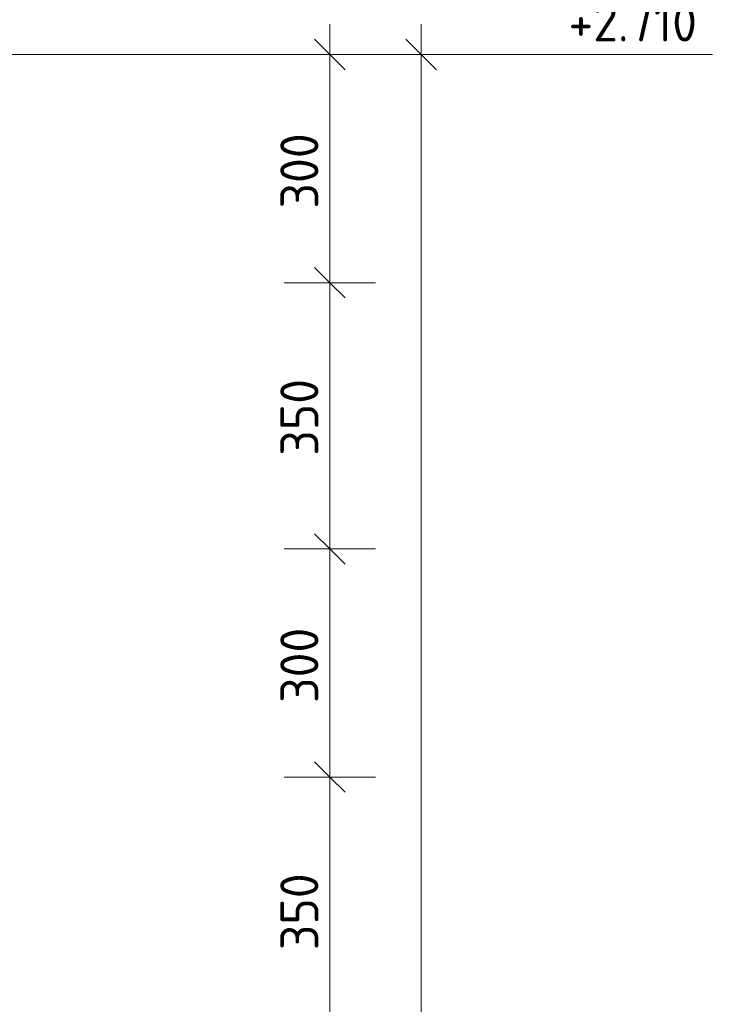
# Model space of a CAD drawing. Header units: millimetres. Extents: x -102180 to -55092, y -1328 to 109139.
# Tile 18 of 42: x -72703 to -71776, y 1461 to 2756. Entities that reach past the tile are written whole.
import ezdxf

# ---------------------------------------------------------------- set-up
doc = ezdxf.new("R2010")
doc.units = ezdxf.units.MM
doc.layers.add('X-XX-AL-M', color=7, linetype='Continuous', lineweight=18)
doc.layers.add('X-XX-AL-M-20', color=7, linetype='Continuous', lineweight=18)
doc.styles.add('NLCS-ISO', font='NLCS-ISO.ttf', dxfattribs={"height": 50})
doc.dimstyles.new('2_5_NLCS_diagonal', dxfattribs={"dimscale": 304.8, "dimtxt": 50.137748, "dimasz": 0.131234, "dimexe": 0.19685, "dimexo": 0.0625, "dimgap": 0, "dimtad": 1, "dimdec": 0, "dimzin": 0, "dimdsep": 46, "dimtxsty": 'NLCS-ISO', "dimblk1": 'OBLIQUE', "dimblk2": 'OBLIQUE', "dimsah": 1, "dimcen": 0.09, "dimdle": 0.131234, "dimazin": 0, "dimtfac": 1, "dimtdec": 4, "dimtix": 1, "dimtmove": 0, "dimatfit": 3, "dimfxl": 0.19685, "dimfxlon": 1, "dimtvp": 1, "dimtolj": 1, "dimtzin": 0, "dimarcsym": 2})

# ---------------------------------------------------------------- blocks, each defined once
blk = doc.blocks.new('Spot Elevations - lijn-1760301-Section 7')
at = {"layer": 'X-XX-AL-M'}
blk.add_line((-257500.2, 2710), (-257700.2, 2710), dxfattribs=at)
blk = doc.blocks.new('DIMBLOCK43-Section 7')
at = {"layer": 'X-XX-AL-M-20'}
for p, q in [((-72294.9, 2750), (-72294.9, 2410)), ((-72294.9, 2710), (-72314.9, 2730)), ((-72354.9, 2710), (-72234.9, 2710)), ((-72294.9, 2710), (-72354.9, 2710)), ((-72294.9, 2710), (-72274.9, 2690)), ((-72294.9, 2410), (-72314.9, 2430)), ((-72354.9, 2410), (-72234.9, 2410)), ((-72294.9, 2410), (-72354.9, 2410)), ((-72294.9, 2410), (-72274.9, 2390))]:
    blk.add_line(p, q, dxfattribs=at)
at = {"layer": 'X-XX-AL-M-20', "color": 0, "insert": (-72360, 2507.5), "char_height": 50, "width": 126.007, "attachment_point": 1, "rotation": 90, "line_spacing_factor": 1.135194, "style": 'NLCS-ISO'}
blk.add_mtext('300', dxfattribs=at)
blk = doc.blocks.new('_Oblique')
at = {"color": 0, "linetype": 'ByBlock', "lineweight": -2}
blk.add_line((-0.5, -0.5), (0.5, 0.5), dxfattribs=at)
blk = doc.blocks.new('DIMBLOCK44-Section 7')
at = {"layer": 'X-XX-AL-M-20'}
for p, q in [((-72294.9, 2410), (-72314.9, 2430)), ((-72354.9, 2410), (-72234.9, 2410)), ((-72294.9, 2410), (-72354.9, 2410)), ((-72294.9, 2410), (-72294.9, 2060)), ((-72294.9, 2410), (-72274.9, 2390)), ((-72294.9, 2060), (-72314.9, 2080)), ((-72354.9, 2060), (-72234.9, 2060)), ((-72294.9, 2060), (-72354.9, 2060)), ((-72294.9, 2060), (-72274.9, 2040))]:
    blk.add_line(p, q, dxfattribs=at)
at = {"layer": 'X-XX-AL-M-20', "color": 0, "insert": (-72360, 2182.5), "char_height": 50, "width": 126.007, "attachment_point": 1, "rotation": 90, "line_spacing_factor": 1.135194, "style": 'NLCS-ISO'}
blk.add_mtext('350', dxfattribs=at)
blk = doc.blocks.new('DIMBLOCK45-Section 7')
at = {"layer": 'X-XX-AL-M-20'}
for p, q in [((-72294.9, 2060), (-72314.9, 2080)), ((-72354.9, 2060), (-72234.9, 2060)), ((-72294.9, 2060), (-72354.9, 2060)), ((-72294.9, 2060), (-72294.9, 1760)), ((-72294.9, 2060), (-72274.9, 2040)), ((-72294.9, 1760), (-72314.9, 1780)), ((-72354.9, 1760), (-72234.9, 1760)), ((-72294.9, 1760), (-72354.9, 1760)), ((-72294.9, 1760), (-72274.9, 1740))]:
    blk.add_line(p, q, dxfattribs=at)
at = {"layer": 'X-XX-AL-M-20', "color": 0, "insert": (-72360, 1857.5), "char_height": 50, "width": 126.007, "attachment_point": 1, "rotation": 90, "line_spacing_factor": 1.135194, "style": 'NLCS-ISO'}
blk.add_mtext('300', dxfattribs=at)
blk = doc.blocks.new('DIMBLOCK46-Section 7')
at = {"layer": 'X-XX-AL-M-20'}
for p, q in [((-72294.9, 1760), (-72314.9, 1780)), ((-72354.9, 1760), (-72234.9, 1760)), ((-72294.9, 1760), (-72354.9, 1760)), ((-72294.9, 1760), (-72294.9, 1410)), ((-72294.9, 1760), (-72274.9, 1740)), ((-72294.9, 1410), (-72314.9, 1430)), ((-72354.9, 1410), (-72234.9, 1410)), ((-72294.9, 1410), (-72354.9, 1410)), ((-72294.9, 1410), (-72274.9, 1390))]:
    blk.add_line(p, q, dxfattribs=at)
at = {"layer": 'X-XX-AL-M-20', "color": 0, "insert": (-72360, 1532.5), "char_height": 50, "width": 126.007, "attachment_point": 1, "rotation": 90, "line_spacing_factor": 1.135194, "style": 'NLCS-ISO'}
blk.add_mtext('350', dxfattribs=at)
blk = doc.blocks.new('DIMBLOCK53-Section 7')
at = {"layer": 'X-XX-AL-M-20'}
for p, q in [((-72174.9, 2750), (-72174.9, -1200)), ((-72174.9, 2710), (-72194.9, 2730)), ((-72234.9, 2710), (-72114.9, 2710)), ((-72174.9, 2710), (-72234.9, 2710)), ((-72174.9, 2710), (-72154.9, 2690)), ((-72174.9, -1160), (-72194.9, -1140)), ((-72234.9, -1160), (-72114.9, -1160)), ((-72174.9, -1160), (-72234.9, -1160)), ((-72174.9, -1160), (-72154.9, -1180))]:
    blk.add_line(p, q, dxfattribs=at)
at = {"layer": 'X-XX-AL-M-20', "color": 0, "insert": (-72240, 705), "char_height": 50, "width": 168.009, "attachment_point": 1, "rotation": 90, "line_spacing_factor": 1.135194, "style": 'NLCS-ISO'}
blk.add_mtext('3870', dxfattribs=at)

msp = doc.modelspace()

# ---------------------------------------------------------------- linework, layer by layer
at = {"layer": 'X-XX-AL-M'}
for p, q in [((-72769.2, 2710), (-72287.9, 2710)), ((-72287.9, 2710), (-71991.7, 2710))]:
    msp.add_line(p, q, dxfattribs=at)

# ---------------------------------------------------------------- block references
msp.add_blockref('Spot Elevations - lijn-1760301-Section 7', (185708.5, 0), dxfattribs=at)

# ---------------------------------------------------------------- texts
at = {"layer": 'X-XX-AL-M', "insert": (-71981.2, 2777.1), "char_height": 50, "width": 214.781, "attachment_point": 1, "line_spacing_factor": 1.135194, "style": 'NLCS-ISO'}
msp.add_mtext('+2.710', dxfattribs=at)

# ---------------------------------------------------------------- dimensions: what is measured, and where the dimension line sits
at = {"layer": 'X-XX-AL-M'}
for base, p1, p2, override, picture, middle in [((-72294.9, 2410), (-72354.9, 2710), (-72354.9, 2410), {"dimpost": '<>', "dimfxl": 300}, 'DIMBLOCK43-Section 7', (-72319.9, 2560)), ((-72174.9, -1160), (-72234.9, 2710), (-72234.9, -1160), {"dimpost": '<>', "dimfxl": 3870}, 'DIMBLOCK53-Section 7', (-72199.9, 775)), ((-72294.9, 2060), (-72354.9, 2410), (-72354.9, 2060), {"dimpost": '<>', "dimfxl": 350}, 'DIMBLOCK44-Section 7', (-72319.9, 2235)), ((-72294.9, 1760), (-72354.9, 2060), (-72354.9, 1760), {"dimpost": '<>', "dimfxl": 300}, 'DIMBLOCK45-Section 7', (-72319.9, 1910)), ((-72294.9, 1410), (-72354.9, 1760), (-72354.9, 1410), {"dimpost": '<>', "dimfxl": 350}, 'DIMBLOCK46-Section 7', (-72319.9, 1585))]:
    dim = msp.add_linear_dim(base=base, p1=p1, p2=p2, angle=90, dimstyle='2_5_NLCS_diagonal', override=override, dxfattribs=at)
    dim.commit()
    dim.dimension.update_dxf_attribs({"geometry": picture, "text_midpoint": middle})

doc.saveas('drawing.dxf')
